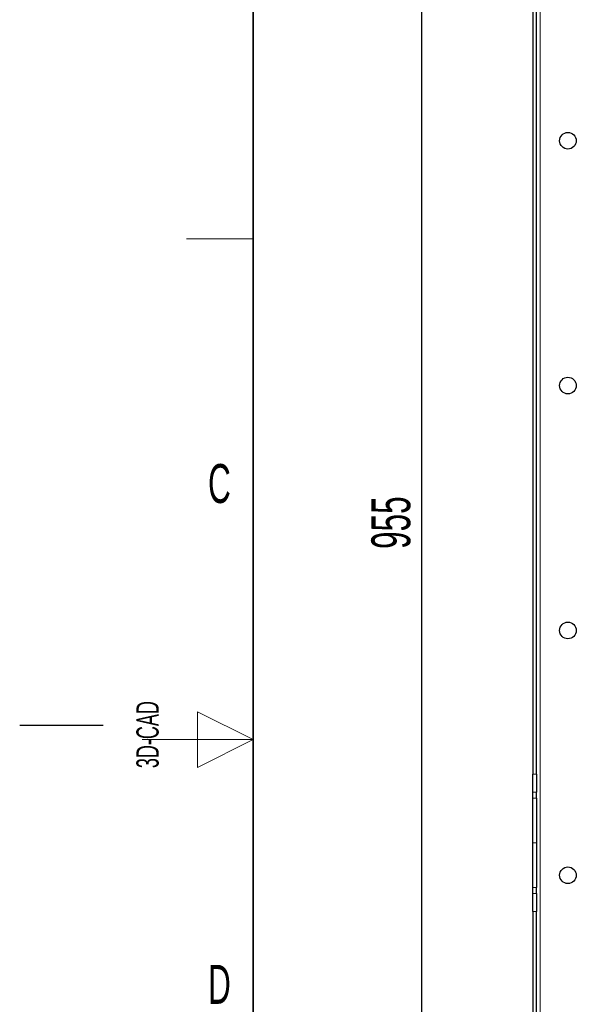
# Model space of a CAD drawing. Header units: millimetres. Extents: x 5 to 418, y 2 to 292.
# Tile 19 of 85: x 5 to 55, y 123 to 212. Entities that reach past the tile are written whole.
import ezdxf

# ---------------------------------------------------------------- set-up
doc = ezdxf.new("R2010")
doc.units = ezdxf.units.MM
doc.layers.add('SLD-0', color=7, linetype='Continuous')
doc.styles.add('SLDTEXTSTYLE0', font='TXT', dxfattribs={"width": 0.605})
doc.dimstyles.new('SLDDIMSTYLE0', dxfattribs={"dimtxt": 3.5, "dimasz": 3.302, "dimexe": 0, "dimexo": 0.0625, "dimgap": 0.875, "dimtad": 1, "dimlfac": 6, "dimrnd": 1e-09, "dimzin": 12, "dimdsep": 46, "dimtxsty": 'SLDTEXTSTYLE0', "dimsah": 1, "dimcen": 0.09, "dimadec": 0, "dimazin": 3, "dimtfac": 1, "dimtofl": 0, "dimtmove": 0, "dimatfit": 3, "dimfxl": 1, "dimfrac": 2, "dimtolj": 1, "dimtzin": 12, "dimarcsym": 0})

# ---------------------------------------------------------------- blocks, each defined once
blk = doc.blocks.new('_D_1')
at = {"layer": 'SLD-0', "color": 7}
for p, q in [((51.798, 247.966), (40.131, 247.966)), ((41.131, 247.966), (41.131, 88.8)), ((51.798, 88.8), (40.131, 88.8))]:
    blk.add_line(p, q, dxfattribs=at)
for points in [[(41.131, 247.966), (40.623, 244.664), (41.639, 244.664)], [(41.131, 88.8), (41.639, 92.102), (40.623, 92.102)]]:
    blk.add_solid(points, dxfattribs=at)
at = {"layer": 'SLD-0', "color": 7, "insert": (36.619, 164.372), "char_height": 3.5, "attachment_point": 1, "rotation": 90, "style": 'SLDTEXTSTYLE0'}
blk.add_mtext('955', dxfattribs=at)

msp = doc.modelspace()

# ---------------------------------------------------------------- linework, layer by layer
at = {"color": 7, "linetype": 'Continuous', "lineweight": 18}
for p, q in [((51.7976, 88.7996), (51.7976, 247.9662)), ((51.131, 144.1367), (51.4643, 144.1367)), ((51.4643, 142.5268), (51.131, 142.5268)), ((51.131, 141.9659), (51.4643, 141.9659)), ((51.4643, 137.9662), (51.131, 137.9662)), ((51.4643, 133.9665), (51.131, 133.9665)), ((51.131, 133.4057), (51.4643, 133.4057)), ((51.4643, 131.7958), (51.131, 131.7958))]:
    msp.add_line(p, q, dxfattribs=at)
at = {"color": 7, "linetype": 'Continuous', "lineweight": 25}
for p, q in [((51.131, 214.2958), (51.131, 144.1367)), ((51.4643, 144.1367), (51.4643, 214.2958)), ((51.131, 142.5268), (51.131, 144.1367)), ((51.4643, 144.1367), (51.4643, 142.5268)), ((51.131, 141.9659), (51.131, 142.5268)), ((51.4643, 141.9659), (51.4643, 142.5268)), ((51.131, 137.9662), (51.131, 141.9659)), ((51.4643, 141.9659), (51.4643, 137.9662)), ((51.131, 133.9665), (51.131, 137.9662)), ((51.4643, 137.9662), (51.4643, 133.9665)), ((51.131, 133.4057), (51.131, 133.9665)), ((51.4643, 133.4057), (51.4643, 133.9665)), ((51.131, 131.7958), (51.131, 133.4057)), ((51.4643, 133.4057), (51.4643, 131.7958)), ((51.131, 131.7958), (51.131, 89.6329)), ((51.4643, 89.6329), (51.4643, 131.7958))]:
    msp.add_line(p, q, dxfattribs=at)
for centre in [(54.2976, 201.0496), (54.2976, 179.0496), (54.2976, 157.0496), (54.2976, 135.0496)]:
    msp.add_circle(centre, 0.75, dxfattribs=at)
at = {"layer": 'SLD-0', "lineweight": 35}
msp.add_line((26, 282.5), (26, 12), dxfattribs=at)
at = {"layer": 'SLD-0', "lineweight": 18}
for p, q in [((20, 192.25), (26, 192.25)), ((26, 147.25), (21, 149.75)), ((21, 149.75), (21, 144.75)), ((16, 147.25), (26, 147.25)), ((21, 144.75), (26, 147.25))]:
    msp.add_line(p, q, dxfattribs=at)
at = {"layer": 'SLD-0'}
msp.add_line((12.5, 148.5), (5, 148.5), dxfattribs=at)

# ---------------------------------------------------------------- texts
at = {"layer": 'SLD-0', "char_height": 3.5, "attachment_point": 2, "style": 'SLDTEXTSTYLE0'}
for s, insert in [('C', (22.9597, 172.0011)), ('D', (22.9597, 127.0011))]:
    msp.add_mtext(s, dxfattribs=dict(at, insert=insert))
at = {"layer": 'SLD-0', "insert": (15.4939, 144.6806), "char_height": 2, "attachment_point": 1, "rotation": 90, "style": 'SLDTEXTSTYLE0'}
msp.add_mtext('3D-CAD', dxfattribs=at)

# ---------------------------------------------------------------- dimensions: what is measured, and where the dimension line sits
at = {"layer": 'SLD-0', "color": 7}
dim = msp.add_linear_dim(base=(41.131, 88.7996), p1=(51.7976, 247.9662), p2=(51.7976, 88.7996), angle=90, dimstyle='SLDDIMSTYLE0', dxfattribs=at)
dim.commit()
dim.dimension.update_dxf_attribs({"geometry": '_D_1', "text_midpoint": (41.131, 168.3829), "dimtype": 160})

doc.saveas('drawing.dxf')
